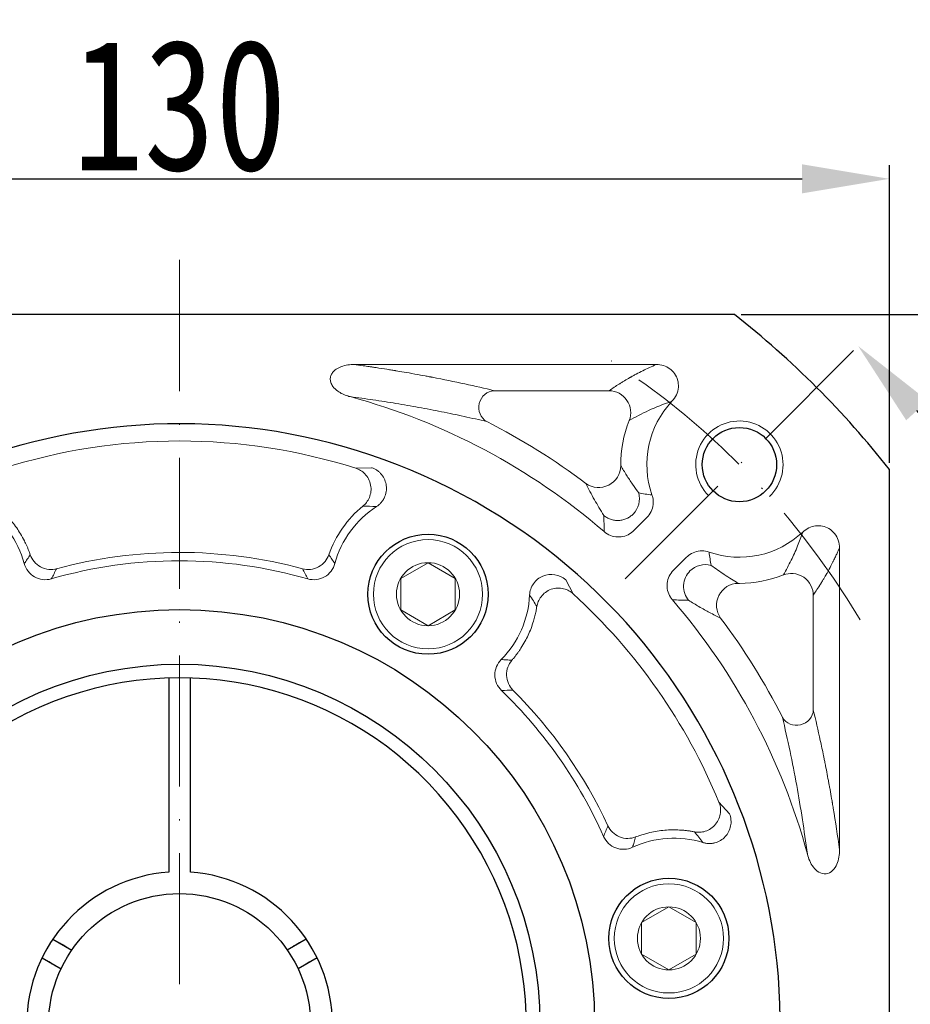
# Model space of a CAD drawing. Header units: millimetres. Extents: x 3238 to 4294, y 1113 to 1860.
# Tile 5 of 17: x 3392 to 3474, y 1614 to 1704. Entities that reach past the tile are written whole.
import ezdxf

# ---------------------------------------------------------------- set-up
doc = ezdxf.new("R2010")
doc.units = ezdxf.units.MM
doc.header["$PDSIZE"] = -5
doc.linetypes.add('ACAD_ISO10W100', pattern=[18, 12, -3, 0, -3])
doc.layers.get('0').update_dxf_attribs({"lineweight": 18})
doc.layers.get('Defpoints').update_dxf_attribs({"lineweight": 18})
for name, color, linetype, lineweight in [('中心线层', 7, 'ACAD_ISO10W100', 0), ('标注线', 7, 'Continuous', 20), ('粗实线', 7, 'Continuous', 50), ('细实线', 7, 'Continuous', 18)]:
    doc.layers.add(name, color=color, linetype=linetype, lineweight=lineweight)
doc.styles.add('仿宋0.8', font='仿宋_GB2312.ttf', dxfattribs={"width": 0.8})
doc.styles.add('工程字', font='txt')
doc.dimstyles.new('ISO-25', dxfattribs={"dimtxt": 12, "dimasz": 8, "dimexe": 1.25, "dimexo": 0.625, "dimtad": 1, "dimtxsty": '仿宋0.8', "dimcen": 2.5, "dimdle": 16, "dimclrd": 1, "dimclre": 1, "dimclrt": 1, "dimadec": 0, "dimazin": 0, "dimtfac": 1, "dimtmove": 0, "dimatfit": 3, "dimfxl": 1, "dimarcsym": 0})

# ---------------------------------------------------------------- blocks, each defined once
blk = doc.blocks.new('*D111')
at = {"layer": 'Defpoints', "color": 0}
for p in [(3471.799, 1689.224), (3341.799, 1662.602), (3471.799, 1662.602)]:
    blk.add_point(p, dxfattribs=at)
at = {"layer": '标注线', "color": 1, "lineweight": -2}
for p, q in [((3341.799, 1663.227), (3341.799, 1690.474)), ((3471.799, 1663.227), (3471.799, 1690.474)), ((3349.799, 1689.224), (3463.799, 1689.224))]:
    blk.add_line(p, q, dxfattribs=at)
at = {"layer": '标注线', "color": 1}
for points in [[(3349.799, 1690.557), (3349.799, 1687.89), (3341.799, 1689.224)], [(3463.799, 1687.89), (3463.799, 1690.557), (3471.799, 1689.224)]]:
    blk.add_solid(points, dxfattribs=at)
at = {"layer": '标注线', "color": 1, "insert": (3406.799, 1695.917), "char_height": 12, "attachment_point": 5, "style": '仿宋0.8'}
blk.add_mtext('130', dxfattribs=at)
blk = doc.blocks.new('*D112')
at = {"layer": 'Defpoints', "color": 0}
for p in [(3470.792, 1675.789), (3445.336, 1650.334), (3491.673, 1634.538), (3336.799, 1611.796), (3476.799, 1611.796)]:
    blk.add_point(p, dxfattribs=at)
at = {"layer": '标注线', "color": 1, "lineweight": -2}
blk.add_line((3477.424, 1611.796), (3495.917, 1611.796), dxfattribs=at)
blk.add_arc((3406.799, 1611.796), 87.868, 5.21835, 39.78165, dxfattribs=at)
at = {"layer": '标注线', "color": 1}
for points in [[(3475.309, 1668.919), (3473.34, 1667.121), (3468.931, 1673.928)], [(3492.971, 1619.727), (3495.635, 1619.849), (3494.667, 1611.796)]]:
    blk.add_solid(points, dxfattribs=at)
at = {"layer": '标注线', "color": 1, "insert": (3494.162, 1647.983), "char_height": 12, "attachment_point": 5, "rotation": 292.5, "style": '仿宋0.8'}
blk.add_mtext('45%%d', dxfattribs=at)
blk = doc.blocks.new('*D115')
at = {"layer": 'Defpoints', "color": 0}
for p in [(3347.002, 1652.792), (3466.596, 1570.801)]:
    blk.add_point(p, dxfattribs=at)
at = {"layer": '标注线', "color": 1, "lineweight": -2}
blk.add_line((3434.812, 1592.591), (3462.059, 1573.911), dxfattribs=at)
at = {"layer": '标注线', "color": 1}
blk.add_solid([(3461.541, 1573.155), (3462.578, 1574.667), (3466.596, 1570.801)], dxfattribs=at)
at = {"layer": '标注线', "color": 1, "insert": (3449.56, 1589.755), "char_height": 8.5, "attachment_point": 5, "rotation": 325.56629, "style": '工程字'}
blk.add_mtext('{\\H1.058824x;∅145}', dxfattribs=at)
blk = doc.blocks.new('*D116')
at = {"layer": 'Defpoints', "color": 0}
for p in [(3457.605, 1676.796), (3511.193, 1676.796), (3457.605, 1546.796)]:
    blk.add_point(p, dxfattribs=at)
at = {"layer": '标注线', "color": 1, "lineweight": -2}
for p, q in [((3458.23, 1676.796), (3512.443, 1676.796)), ((3511.193, 1554.796), (3511.193, 1668.796)), ((3458.23, 1546.796), (3512.443, 1546.796))]:
    blk.add_line(p, q, dxfattribs=at)
at = {"layer": '标注线', "color": 1}
for points in [[(3512.526, 1668.796), (3509.86, 1668.796), (3511.193, 1676.796)], [(3509.86, 1554.796), (3512.526, 1554.796), (3511.193, 1546.796)]]:
    blk.add_solid(points, dxfattribs=at)
at = {"layer": '标注线', "color": 1, "insert": (3504.5, 1611.796), "char_height": 12, "attachment_point": 5, "rotation": 90, "style": '仿宋0.8'}
blk.add_mtext('130', dxfattribs=at)

msp = doc.modelspace()

# ---------------------------------------------------------------- linework, layer by layer
for p, q in [((3422.8068, 1672.2229), (3450.4395, 1672.2229)), ((3446.1276, 1669.8314), (3435.6125, 1669.8314)), ((3449.5856, 1658.2221), (3448.3931, 1657.0297)), ((3467.2257, 1655.4366), (3467.2257, 1627.804)), ((3452.0325, 1653.3903), (3453.225, 1654.5828)), ((3464.8342, 1640.6097), (3464.8342, 1651.1247))]:
    msp.add_line(p, q)
at = {"color": 7, "linetype": 'Continuous', "lineweight": 15}
for p, q in [((3424.3872, 1662.7849), (3422.9446, 1662.7287)), ((3442.8352, 1651.2449), (3442.1625, 1652.5223)), ((3457.164, 1631.0979), (3456.1937, 1632.1669))]:
    msp.add_line(p, q, dxfattribs=at)
for centre, radius, start, end in [((3406.7991, 1611.7963), 59.5734, 49.253028, 74.803455), ((3458.0643, 1663.0615), 8.4734, 136.7652, 199.134578), ((3406.7991, 1611.7963), 61.9649, 53.09187, 62.996404), ((3458.0643, 1663.0615), 10.8649, 158.187328, 180.557052), ((3458.0643, 1663.0615), 8.4734, 250.865406, 313.2348), ((3458.0643, 1663.0615), 10.8649, 269.442948, 270), ((3458.0643, 1663.0615), 10.8649, 270, 291.812672), ((3406.7991, 1611.7963), 59.5734, 15.196544, 40.746969), ((3406.7991, 1611.7963), 61.9649, 27.003596, 36.90813)]:
    msp.add_arc(centre, radius, start, end)
for start, end in [(72.411462, 107.588538), (22.411529, 47.588538)]:
    msp.add_arc((3406.7991, 1611.7963), 53.4303, start, end, dxfattribs=at)
at = {"extrusion": (0, 0, -1)}
for centre, major_axis, ratio, start_param, end_param in [((3435.6125, 1668.3371), (-0.3502, -1.4585), 0.9364146, 0.2510083, 2.8905843), ((3446.1276, 1667.839), (-1.1211, 1.6562), 0.9880381, 0.6006447, 2.5409473), ((3445.2076, 1662.9365), (1.7848, 0.9025), 0.9810146, 0.466104, 2.6754886), ((3446.9224, 1659.9397), (0.5066, 1.9348), 0.9949025, 1.043729, 2.0978636), ((3454.9425, 1651.9196), (-1.9348, -0.5066), 0.9949025, 1.043729, 2.0978636), ((3457.9393, 1650.2048), (-0.9025, -1.7848), 0.9810146, 0.466104, 2.6754886), ((3463.3399, 1640.6097), (1.4585, 0.3502), 0.9364146, 0.2510083, 2.8905843)]:
    msp.add_ellipse(centre, major_axis=major_axis, ratio=ratio, start_param=start_param, end_param=end_param, dxfattribs=at)
for points, knots in [([(3422.8068, 1672.2229), (3422.4066, 1672.2348), (3421.9952, 1672.1813), (3421.6163, 1672.0406), (3421.4514, 1671.9794), (3421.2904, 1671.9002), (3421.0192, 1671.7127), (3420.9026, 1671.6081), (3420.7452, 1671.3998), (3420.6912, 1671.3036), (3420.6189, 1671.0988), (3420.6004, 1670.9873), (3420.6039, 1670.7809), (3420.6213, 1670.6833), (3420.6922, 1670.461), (3420.7585, 1670.3387), (3420.9602, 1670.0589), (3421.1162, 1669.9139), (3421.5593, 1669.5909), (3421.8749, 1669.445), (3422.27, 1669.3239), (3422.3423, 1669.3042), (3422.4151, 1669.2868)], [0, 0, 0, 0, 0.2278706, 0.2278706, 0.2278706, 0.3258258, 0.3258258, 0.409321, 0.409321, 0.4669563, 0.4669563, 0.5251464, 0.5251464, 0.5767777, 0.5767777, 0.6504834, 0.6504834, 0.7660657, 0.7660657, 0.9579575, 0.9579575, 1, 1, 1, 1]), ([(3422.8068, 1672.2229), (3423.0161, 1672.195), (3423.2917, 1672.1578), (3423.7941, 1672.0875), (3423.9763, 1672.0617), (3424.2703, 1672.0193), (3424.4225, 1671.9972), (3424.6086, 1671.9697), (3424.7038, 1671.9556), (3424.752, 1671.9484), (3424.7761, 1671.9448), (3424.7865, 1671.9433), (3424.7933, 1671.9423), (3424.7979, 1671.9416), (3425.1523, 1671.8886), (3425.4792, 1671.8382), (3425.9368, 1671.7659), (3426.0838, 1671.7424), (3426.2965, 1671.708), (3426.4009, 1671.691), (3426.5193, 1671.6716), (3426.5777, 1671.662), (3426.6067, 1671.6572), (3426.6211, 1671.6548), (3426.6261, 1671.654), (3426.6306, 1671.6533), (3426.6352, 1671.6525), (3427.0195, 1671.589), (3427.6, 1671.4913), (3428.7102, 1671.2913), (3429.0252, 1671.2329), (3429.4235, 1671.158), (3429.5439, 1671.1352), (3429.7066, 1671.1042), (3429.7835, 1671.0894), (3429.8654, 1671.0737), (3429.9045, 1671.0662), (3429.9235, 1671.0625), (3429.9298, 1671.0613), (3429.9343, 1671.0604), (3429.9389, 1671.0595), (3429.9434, 1671.0587), (3432.0243, 1670.6574), (3433.8888, 1670.245), (3435.6125, 1669.8314)], [0, 0, 0, 0, 0.0625, 0.0625, 0.09375, 0.09375, 0.109375, 0.1171875, 0.1210938, 0.1230469, 0.1240234, 0.1245117, 0.1245117, 0.125, 0.125, 0.1875, 0.1875, 0.21875, 0.21875, 0.234375, 0.2421875, 0.2460938, 0.2480469, 0.2490234, 0.2495117, 0.2495117, 0.25, 0.25, 0.375, 0.375, 0.4375, 0.4375, 0.46875, 0.46875, 0.484375, 0.4921875, 0.4960938, 0.4980469, 0.4990234, 0.4995117, 0.4995117, 0.5, 0.5, 1, 1, 1, 1]), ([(3450.4395, 1672.2229), (3450.019, 1672.0411), (3449.4039, 1671.7557), (3448.7132, 1671.4005), (3448.3747, 1671.2174), (3448.2071, 1671.1244), (3448.1237, 1671.0776), (3448.0821, 1671.0541), (3448.0614, 1671.0423), (3448.051, 1671.0364), (3448.047, 1671.0342), (3448.043, 1671.0319), (3448.039, 1671.0296), (3447.8765, 1670.9372), (3447.6288, 1670.7924), (3447.3368, 1670.6148), (3447.1901, 1670.5238), (3447.1165, 1670.4778), (3447.0797, 1670.4547), (3447.0613, 1670.4431), (3447.0521, 1670.4373), (3447.0482, 1670.4348), (3447.0443, 1670.4324), (3447.0404, 1670.4299), (3446.7591, 1670.2524), (3446.454, 1670.0523), (3446.1276, 1669.8314)], [0, 0, 0, 0, 0.25, 0.375, 0.4375, 0.46875, 0.484375, 0.4921875, 0.4960937, 0.4980469, 0.4990234, 0.4990234, 0.5, 0.5, 0.625, 0.6875, 0.71875, 0.734375, 0.7421875, 0.7460937, 0.7480469, 0.7490234, 0.7490234, 0.75, 0.75, 1, 1, 1, 1]), ([(3451.891, 1668.8658), (3452.0547, 1669.0357), (3452.1927, 1669.2354), (3452.3916, 1669.6656), (3452.4548, 1669.9025), (3452.4905, 1670.3649), (3452.4678, 1670.5971), (3452.347, 1671.0191), (3452.252, 1671.2165), (3452.0076, 1671.56), (3451.8563, 1671.7117), (3451.5143, 1671.9596), (3451.3184, 1672.0576), (3450.8979, 1672.192), (3450.6668, 1672.2256), (3450.4395, 1672.2229)], [0, 0, 0, 0, 0.1518685, 0.1518685, 0.3042759, 0.3042759, 0.4486569, 0.4486569, 0.5842512, 0.5842512, 0.7172422, 0.7172422, 0.853866, 0.853866, 1, 1, 1, 1]), ([(3422.4151, 1669.2866), (3423.126, 1669.1902), (3424.6122, 1668.9888), (3426.6829, 1668.6608), (3428.7685, 1668.2982), (3430.8446, 1667.8998), (3432.9291, 1667.466), (3434.2506, 1667.1626), (3434.9341, 1667.0057)], [0, 0, 0, 0, 0.1350644, 0.2823925, 0.4423168, 0.6150962, 0.8009359, 1, 1, 1, 1]), ([(3448.8409, 1660.4772), (3448.6486, 1660.7453), (3448.2331, 1661.3247), (3447.6981, 1662.1383), (3447.3731, 1662.6718), (3447.1999, 1662.9559)], [0, 0, 0, 0, 0.287089, 0.6203406, 1, 1, 1, 1]), ([(3444.0111, 1661.3434), (3444.25, 1660.8638), (3444.6824, 1659.9956), (3445.3486, 1658.8997), (3445.6468, 1658.4091)], [0, 0, 0, 0, 0.5523227, 1, 1, 1, 1]), ([(3449.5856, 1658.2221), (3449.7426, 1658.378), (3449.8751, 1658.563), (3450.0689, 1658.9611), (3450.1328, 1659.1798), (3450.1835, 1659.6188), (3450.1714, 1659.8451), (3450.1062, 1660.1359), (3450.0848, 1660.2108), (3450.0591, 1660.2841)], [0, 0, 0, 0, 0.2991489, 0.2991489, 0.5984115, 0.5984115, 0.8963354, 0.8963354, 1, 1, 1, 1]), ([(3467.2257, 1655.4366), (3467.2285, 1655.6726), (3467.1922, 1655.9127), (3467.0422, 1656.3622), (3466.9259, 1656.578), (3466.635, 1656.9396), (3466.4593, 1657.0934), (3466.0816, 1657.3184), (3465.8768, 1657.3972), (3465.4632, 1657.4799), (3465.2491, 1657.4866), (3464.8305, 1657.4326), (3464.621, 1657.3697), (3464.2232, 1657.1795), (3464.0321, 1657.0458), (3463.8686, 1656.8882)], [0, 0, 0, 0, 0.151852, 0.151852, 0.3042257, 0.3042257, 0.4488057, 0.4488057, 0.5846145, 0.5846145, 0.7175857, 0.7175857, 0.853995, 0.853995, 1, 1, 1, 1]), ([(3445.6838, 1656.9291), (3445.8513, 1656.7833), (3446.0461, 1656.6638), (3446.4589, 1656.4985), (3446.6828, 1656.4504), (3447.1251, 1656.4323), (3447.3497, 1656.4612), (3447.77, 1656.5896), (3447.9716, 1656.6905), (3448.2356, 1656.8828), (3448.3176, 1656.9533), (3448.3931, 1657.0297)], [0, 0, 0, 0, 0.2244521, 0.2244521, 0.4490829, 0.4490829, 0.67125, 0.67125, 0.8926052, 0.8926052, 1, 1, 1, 1]), ([(3463.8685, 1656.8882), (3463.7118, 1656.4545), (3463.372, 1655.5146), (3462.7833, 1654.229), (3462.3387, 1653.4109), (3462.1015, 1652.9745)], [0, 0, 0, 0, 0.2854704, 0.6187701, 1, 1, 1, 1]), ([(3455.2869, 1655.0563), (3455.0781, 1655.1295), (3454.8539, 1655.1681), (3454.4111, 1655.1688), (3454.1865, 1655.1309), (3453.7693, 1654.985), (3453.5709, 1654.8754), (3453.3377, 1654.6899), (3453.2797, 1654.6379), (3453.225, 1654.5828)], [0, 0, 0, 0, 0.2991436, 0.2991436, 0.5984006, 0.5984006, 0.8963234, 0.8963234, 1, 1, 1, 1]), ([(3467.2257, 1655.4366), (3467.1593, 1655.283), (3467.0766, 1655.0952), (3466.9279, 1654.772), (3466.8742, 1654.6573), (3466.7875, 1654.4762), (3466.7426, 1654.3834), (3466.6954, 1654.2874), (3466.6635, 1654.2227), (3466.6471, 1654.1898), (3466.4998, 1653.895), (3466.3844, 1653.6762), (3466.235, 1653.3995), (3466.1892, 1653.316), (3466.1263, 1653.2028), (3466.0963, 1653.1492), (3466.0686, 1653.1), (3466.0551, 1653.0761), (3466.0484, 1653.0644), (3466.0419, 1653.0529), (3466.0376, 1653.0453), (3466.0353, 1653.0413), (3465.969, 1652.9247), (3465.887, 1652.7827), (3465.7373, 1652.5314), (3465.6829, 1652.4412), (3465.5947, 1652.2972), (3465.5489, 1652.223), (3465.4926, 1652.1327), (3465.4637, 1652.0867), (3465.4511, 1652.0667), (3465.4427, 1652.0534), (3465.4384, 1652.0465), (3465.1712, 1651.6233), (3464.9711, 1651.327), (3464.8342, 1651.1247)], [0, 0, 0, 0, 0.125, 0.125, 0.1875, 0.1875, 0.21875, 0.234375, 0.234375, 0.25, 0.25, 0.375, 0.375, 0.4375, 0.4375, 0.46875, 0.484375, 0.484375, 0.4921875, 0.4960938, 0.4960938, 0.5, 0.5, 0.625, 0.625, 0.6875, 0.6875, 0.71875, 0.734375, 0.7421875, 0.7460937, 0.7460937, 0.75, 0.75, 1, 1, 1, 1]), ([(3452.0325, 1653.3903), (3451.8747, 1653.2341), (3451.7411, 1653.0488), (3451.5456, 1652.6493), (3451.481, 1652.4296), (3451.4302, 1651.9899), (3451.4424, 1651.7637), (3451.5392, 1651.335), (3451.6249, 1651.1266), (3451.7971, 1650.849), (3451.8614, 1650.762), (3451.9319, 1650.681)], [0, 0, 0, 0, 0.2244538, 0.2244538, 0.4490865, 0.4490865, 0.6712553, 0.6712553, 0.8926094, 0.8926094, 1, 1, 1, 1]), ([(3453.5336, 1653.3284), (3453.2201, 1653.0105), (3452.9817, 1652.5236), (3452.9351, 1651.4955), (3453.1285, 1650.9889), (3453.4119, 1650.644)], [0, 0, 0, 0, 0.5, 0.5, 1, 1, 1, 1]), ([(3457.9587, 1652.1971), (3457.5488, 1652.4459), (3456.8062, 1652.8966), (3455.8903, 1653.5468), (3455.48, 1653.8381)], [0, 0, 0, 0, 0.5520792, 1, 1, 1, 1]), ([(3464.8342, 1651.1247), (3464.8281, 1651.6702), (3464.5315, 1652.3672), (3463.3675, 1653.1551), (3462.6102, 1653.1715), (3462.1015, 1652.9745)], [0, 0, 0, 0, 0.5, 0.5, 1, 1, 1, 1]), ([(3453.4119, 1650.644), (3453.7327, 1650.4462), (3454.4262, 1650.0187), (3455.3903, 1649.4881), (3456.014, 1649.1751), (3456.3462, 1649.0083)], [0, 0, 0, 0, 0.2868894, 0.6201136, 1, 1, 1, 1]), ([(3467.2257, 1627.804), (3467.0533, 1629.0961), (3466.8413, 1630.5204), (3466.6057, 1631.9309), (3466.5763, 1632.1043), (3466.5698, 1632.1428), (3466.5671, 1632.159), (3466.5582, 1632.2109), (3466.5405, 1632.3149), (3466.4748, 1632.6968), (3466.4008, 1633.1161), (3466.3309, 1633.5029), (3466.3116, 1633.6086), (3466.2987, 1633.6791), (3466.2929, 1633.7109), (3466.2628, 1633.8749), (3466.19, 1634.2682), (3466.0658, 1634.9226), (3465.957, 1635.4778), (3465.8985, 1635.7713), (3465.8887, 1635.8202), (3465.8858, 1635.8345), (3465.88, 1635.8635), (3465.8655, 1635.9359), (3465.8276, 1636.1243), (3465.6976, 1636.7624), (3465.3789, 1638.2732), (3465.059, 1639.6736), (3464.8342, 1640.6097)], [0, 0, 0, 0, 0.25, 0.28125, 0.2851562, 0.2851562, 0.2890625, 0.2890625, 0.296875, 0.3125, 0.375, 0.390625, 0.3984375, 0.3984375, 0.40625, 0.40625, 0.4375, 0.5, 0.5625, 0.5703125, 0.5703125, 0.5742187, 0.5742187, 0.578125, 0.59375, 0.625, 0.75, 1, 1, 1, 1]), ([(3462.0085, 1639.9312), (3462.2397, 1638.9158), (3462.6789, 1636.9871), (3463.2894, 1633.8543), (3463.8234, 1630.7782), (3464.1407, 1628.4859), (3464.2894, 1627.4123)], [0, 0, 0, 0, 0.2936398, 0.5577012, 0.7928423, 1, 1, 1, 1]), ([(3464.2896, 1627.4123), (3464.3924, 1626.983), (3464.5634, 1626.5777), (3465.1113, 1625.8702), (3465.5253, 1625.5536), (3466.4662, 1625.6558), (3466.8094, 1626.0689), (3467.1734, 1626.9005), (3467.2391, 1627.3557), (3467.2257, 1627.804)], [0, 0, 0, 0, 0.25, 0.25, 0.5, 0.5, 0.75, 0.75, 1, 1, 1, 1])]:
    msp.add_open_spline(points, degree=3, knots=knots)
for points in [[(3451.891, 1668.8658), (3450.2979, 1668.3282), (3449.0924, 1667.7293), (3447.9773, 1667.0986)], [(3448.8409, 1660.4772), (3449.2438, 1660.4048), (3449.6498, 1660.3398), (3450.0591, 1660.2841)], [(3445.6838, 1656.9291), (3445.6736, 1657.4242), (3445.6612, 1657.9175), (3445.6468, 1658.4091)], [(3455.2869, 1655.0563), (3455.3426, 1654.647), (3455.4076, 1654.241), (3455.48, 1653.8381)], [(3451.9319, 1650.681), (3452.4221, 1650.6709), (3452.9155, 1650.6585), (3453.4119, 1650.644)]]:
    msp.add_open_spline(points, degree=3)
at = {"color": 7, "linetype": 'Continuous', "lineweight": 15}
for points, knots in [([(3423.5926, 1659.2672), (3423.7062, 1659.3594), (3423.8174, 1659.4705), (3424.019, 1659.733), (3424.1091, 1659.8847), (3424.249, 1660.2221), (3424.2985, 1660.4078), (3424.3413, 1660.7949), (3424.3344, 1660.9959), (3424.2612, 1661.3873), (3424.1949, 1661.5772), (3424.015, 1661.9224), (3423.9017, 1662.0775), (3423.6493, 1662.3411), (3423.5105, 1662.4496), (3423.2277, 1662.6211), (3423.0839, 1662.6842), (3422.9446, 1662.7287)], [0, 0, 0, 0, 0.125, 0.125, 0.25, 0.25, 0.375, 0.375, 0.5, 0.5, 0.625, 0.625, 0.75, 0.75, 0.875, 0.875, 1, 1, 1, 1]), ([(3424.8256, 1659.2186), (3424.8665, 1659.2462), (3424.9474, 1659.3007), (3425.0591, 1659.392), (3425.1612, 1659.4872), (3425.2526, 1659.5852), (3425.3331, 1659.6836), (3425.403, 1659.7806), (3425.4626, 1659.8742), (3425.5125, 1659.9628), (3425.6258, 1660.1889), (3425.7463, 1660.5793), (3425.7556, 1661.138), (3425.6116, 1661.6812), (3425.3716, 1662.0802), (3425.1134, 1662.3574), (3424.8924, 1662.536), (3424.6459, 1662.6848), (3424.4713, 1662.7523), (3424.3872, 1662.7849)], [0, 0, 0, 0, 0.033113, 0.0654571, 0.0967737, 0.1268128, 0.155339, 0.1821361, 0.2070104, 0.2297924, 0.2503375, 0.3767897, 0.4997228, 0.6206908, 0.7493197, 0.8075357, 0.874448, 0.939503, 1, 1, 1, 1]), ([(3393.1268, 1654.8157), (3393.0928, 1654.9122), (3393.0266, 1655.1004), (3392.919, 1655.3713), (3392.8103, 1655.6249), (3392.701, 1655.8612), (3392.5191, 1656.2298), (3392.2567, 1656.702), (3391.8829, 1657.2757), (3391.4769, 1657.814), (3391.0658, 1658.286), (3390.6773, 1658.6797), (3390.3392, 1658.992), (3390.1131, 1659.1785), (3390.0056, 1659.2672)], [0, 0, 0, 0, 0.0557211, 0.1086221, 0.158705, 0.2059628, 0.2503803, 0.3825466, 0.4998706, 0.6230256, 0.7494405, 0.8404263, 0.9241113, 1, 1, 1, 1]), ([(3392.5756, 1654.0085), (3392.6681, 1654.1405), (3392.8571, 1654.4099), (3393.0357, 1654.6786), (3393.1268, 1654.8157)], [0, 0, 0, 0, 0.4896633, 1, 1, 1, 1]), ([(3393.1268, 1654.8157), (3393.2008, 1654.6009), (3393.3179, 1654.3836), (3393.6411, 1653.9945), (3393.8473, 1653.8242), (3394.3113, 1653.5771), (3394.5678, 1653.5012), (3395.071, 1653.4502), (3395.3167, 1653.4745), (3395.5362, 1653.533)], [0, 0, 0, 0, 0.25, 0.25, 0.5, 0.5, 0.75, 0.75, 1, 1, 1, 1]), ([(3418.0615, 1653.5321), (3414.3882, 1654.5218), (3410.5432, 1655.0309), (3402.9729, 1655.024), (3399.2296, 1654.5278), (3395.5362, 1653.533)], [0, 0, 0, 0, 0.5, 0.5, 1, 1, 1, 1]), ([(3418.0615, 1653.5321), (3418.2811, 1653.4735), (3418.5268, 1653.4493), (3419.0301, 1653.5002), (3419.2866, 1653.5762), (3419.7506, 1653.8232), (3419.9568, 1653.9936), (3420.2801, 1654.3827), (3420.3971, 1654.6001), (3420.4711, 1654.8149)], [0, 0, 0, 0, 0.25, 0.25, 0.5, 0.5, 0.75, 0.75, 1, 1, 1, 1]), ([(3392.5756, 1654.0085), (3392.7124, 1653.4969), (3393.0627, 1653.045), (3393.9803, 1652.527), (3394.5471, 1652.4607), (3395.0556, 1652.6075)], [0, 0, 0, 0, 0.5, 0.5, 1, 1, 1, 1]), ([(3395.0556, 1652.6075), (3398.9042, 1653.7126), (3402.8155, 1654.2639), (3410.7643, 1654.2652), (3414.7721, 1653.6894), (3418.5422, 1652.6065)], [0, 0, 0, 0, 0.5, 0.5, 1, 1, 1, 1]), ([(3418.5422, 1652.6065), (3419.051, 1652.4595), (3419.619, 1652.5263), (3420.5363, 1653.0449), (3420.8857, 1653.4963), (3421.0224, 1654.0077)], [0, 0, 0, 0, 0.5, 0.5, 1, 1, 1, 1]), ([(3442.1625, 1652.5223), (3441.5931, 1653.0172), (3440.7498, 1653.1521), (3439.7239, 1652.7174), (3439.4203, 1652.4703), (3438.9975, 1651.8599), (3438.8729, 1651.492), (3438.8548, 1651.1188)], [0, 0, 0, 0, 0.5, 0.5, 0.75, 0.75, 1, 1, 1, 1]), ([(3442.8352, 1651.2449), (3442.7269, 1651.3432), (3442.6004, 1651.4362), (3442.3105, 1651.5954), (3442.1471, 1651.6614), (3441.7926, 1651.7482), (3441.6016, 1651.7688), (3441.2128, 1651.7519), (3441.0151, 1651.7144), (3440.6396, 1651.5822), (3440.462, 1651.4876), (3440.1482, 1651.257), (3440.0121, 1651.1213), (3439.7899, 1650.8314), (3439.7036, 1650.6775), (3439.577, 1650.3717), (3439.5364, 1650.2198), (3439.5134, 1650.0753)], [0, 0, 0, 0, 0.125, 0.125, 0.25, 0.25, 0.375, 0.375, 0.5, 0.5, 0.625, 0.625, 0.75, 0.75, 0.875, 0.875, 1, 1, 1, 1]), ([(3437.2275, 1645.1565), (3437.2937, 1645.2339), (3437.4228, 1645.3848), (3437.6026, 1645.6127), (3437.767, 1645.8331), (3437.9165, 1646.0455), (3438.1438, 1646.3866), (3438.4206, 1646.8491), (3438.7295, 1647.4585), (3438.9919, 1648.0784), (3439.1946, 1648.6693), (3439.3408, 1649.2016), (3439.442, 1649.6497), (3439.4904, 1649.9381), (3439.5134, 1650.0753)], [0, 0, 0, 0, 0.0555847, 0.1083959, 0.158436, 0.2056979, 0.250167, 0.3821377, 0.4996741, 0.6228405, 0.7493555, 0.8403524, 0.924065, 1, 1, 1, 1]), ([(3436.2537, 1645.2299), (3435.8802, 1644.8556), (3435.6648, 1644.3269), (3435.6754, 1643.2749), (3435.9008, 1642.7517), (3436.2814, 1642.3849)], [0, 0, 0, 0, 0.5, 0.5, 1, 1, 1, 1]), ([(3436.2537, 1645.2299), (3436.4141, 1645.2158), (3436.7416, 1645.187), (3437.0633, 1645.1668), (3437.2275, 1645.1565)], [0, 0, 0, 0, 0.4896715, 1, 1, 1, 1]), ([(3437.2275, 1645.1565), (3437.0789, 1644.985), (3436.9496, 1644.7751), (3436.775, 1644.3012), (3436.7308, 1644.0379), (3436.749, 1643.5134), (3436.8113, 1643.2537), (3437.0183, 1642.7931), (3437.1618, 1642.5926), (3437.3219, 1642.4318)], [0, 0, 0, 0, 0.25, 0.25, 0.5, 0.5, 0.75, 0.75, 1, 1, 1, 1]), ([(3453.9586, 1629.4455), (3454.1022, 1629.4177), (3454.2588, 1629.4039), (3454.5895, 1629.4183), (3454.7636, 1629.4467), (3455.112, 1629.5564), (3455.2861, 1629.6379), (3455.6101, 1629.8539), (3455.7597, 1629.9884), (3456.0124, 1630.2961), (3456.1153, 1630.469), (3456.2641, 1630.8286), (3456.3101, 1631.0151), (3456.3497, 1631.3779), (3456.3436, 1631.5541), (3456.2932, 1631.8809), (3456.2491, 1632.0316), (3456.1937, 1632.1669)], [0, 0, 0, 0, 0.125, 0.125, 0.25, 0.25, 0.375, 0.375, 0.5, 0.5, 0.625, 0.625, 0.75, 0.75, 0.875, 0.875, 1, 1, 1, 1]), ([(3454.7138, 1628.4697), (3454.7612, 1628.4561), (3454.855, 1628.4292), (3454.9967, 1628.4023), (3455.1353, 1628.3853), (3455.2691, 1628.3782), (3455.3963, 1628.3798), (3455.5155, 1628.3886), (3455.6255, 1628.4032), (3455.7254, 1628.4218), (3455.9715, 1628.4803), (3456.348, 1628.6389), (3456.782, 1628.991), (3457.1055, 1629.4505), (3457.257, 1629.8908), (3457.3034, 1630.2668), (3457.2981, 1630.5508), (3457.2536, 1630.8354), (3457.1932, 1631.0125), (3457.164, 1631.0979)], [0, 0, 0, 0, 0.0331134, 0.0654579, 0.0967748, 0.126814, 0.1553403, 0.1821373, 0.2070114, 0.229793, 0.2503375, 0.3767899, 0.4997229, 0.6206907, 0.7493197, 0.8075358, 0.874448, 0.9395031, 1, 1, 1, 1]), ([(3446.0243, 1629.9986), (3446.1207, 1629.7929), (3446.2601, 1629.5893), (3446.6224, 1629.2369), (3446.8453, 1629.0894), (3447.3325, 1628.8929), (3447.5953, 1628.8445), (3448.1008, 1628.8468), (3448.3424, 1628.8968), (3448.5545, 1628.978)], [0, 0, 0, 0, 0.25, 0.25, 0.5, 0.5, 0.75, 0.75, 1, 1, 1, 1]), ([(3453.9586, 1629.4455), (3453.8553, 1629.465), (3453.6423, 1629.505), (3453.3107, 1629.5532), (3452.9587, 1629.5926), (3452.4863, 1629.6274), (3451.9042, 1629.6385), (3451.2192, 1629.6033), (3450.5403, 1629.52), (3449.9572, 1629.4067), (3449.4547, 1629.279), (3449.0152, 1629.148), (3448.7132, 1629.0366), (3448.5545, 1628.978)], [0, 0, 0, 0, 0.057331, 0.1183237, 0.182826, 0.2506616, 0.3768013, 0.5003429, 0.6247369, 0.7498499, 0.8243003, 0.9077034, 1, 1, 1, 1]), ([(3445.6243, 1629.0365), (3445.8388, 1628.5529), (3446.2545, 1628.1613), (3447.2402, 1627.792), (3447.8097, 1627.8139), (3448.289, 1628.037)], [0, 0, 0, 0, 0.5, 0.5, 1, 1, 1, 1]), ([(3448.5545, 1628.978), (3448.5078, 1628.82), (3448.4164, 1628.5105), (3448.3309, 1628.1926), (3448.289, 1628.037)], [0, 0, 0, 0, 0.5105149, 1, 1, 1, 1])]:
    msp.add_open_spline(points, degree=3, knots=knots, dxfattribs=at)
for points in [[(3388.7726, 1659.2186), (3390.6255, 1658.0198), (3392, 1656.1494), (3392.5756, 1654.0085)], [(3423.5926, 1659.2672), (3422.1552, 1658.1109), (3421.0637, 1656.5497), (3420.4711, 1654.8149)], [(3421.0224, 1654.0077), (3421.5967, 1656.1446), (3422.9686, 1658.0171), (3424.8256, 1659.2186)], [(3424.8256, 1659.2186), (3424.4033, 1659.2481), (3423.9933, 1659.2631), (3423.5926, 1659.2672)], [(3420.4711, 1654.8149), (3420.6482, 1654.5463), (3420.8315, 1654.2773), (3421.0224, 1654.0077)], [(3395.5362, 1653.533), (3395.3826, 1653.2282), (3395.2229, 1652.92), (3395.0556, 1652.6075)], [(3418.5422, 1652.6065), (3418.3748, 1652.9191), (3418.2152, 1653.2273), (3418.0615, 1653.5321)], [(3438.8548, 1651.1188), (3438.7432, 1648.9193), (3437.8143, 1646.7979), (3436.2537, 1645.2299)], [(3439.5134, 1650.0753), (3439.3095, 1650.4203), (3439.0915, 1650.7678), (3438.8548, 1651.1188)], [(3437.3219, 1642.4318), (3436.9815, 1642.4124), (3436.6353, 1642.3964), (3436.2814, 1642.3849)], [(3436.2814, 1642.3849), (3440.2122, 1638.5855), (3443.3993, 1634.0328), (3445.6243, 1629.0365)], [(3446.0243, 1629.9986), (3443.8794, 1634.6079), (3440.9193, 1638.8374), (3437.3219, 1642.4318)], [(3445.6243, 1629.0365), (3445.7562, 1629.3651), (3445.8897, 1629.6852), (3446.0243, 1629.9986)], [(3448.289, 1628.037), (3450.2921, 1628.9659), (3452.6026, 1629.1192), (3454.7138, 1628.4697)], [(3454.7138, 1628.4697), (3454.4649, 1628.8122), (3454.2129, 1629.1359), (3453.9586, 1629.4455)]]:
    msp.add_open_spline(points, degree=3, dxfattribs=at)
msp.add_rational_spline([(3445.6468, 1658.4091), (3447.0438, 1657.2612), (3448.3312, 1658.5308)], [1, 0.740742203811, 1], degree=2)
at = {"layer": '中心线层'}
for p, q in [((3406.7991, 1681.7963), (3406.7991, 1541.7963)), ((3447.6116, 1652.6088), (3468.5171, 1673.5142))]:
    msp.add_line(p, q, dxfattribs=at)
msp.add_arc((3406.7991, 1611.7963), 72.5, 30.73805, 59.26195, dxfattribs=at)
at = {"layer": '粗实线', "lineweight": 30}
for p, q in [((3457.6051, 1676.7963), (3355.9931, 1676.7963)), ((3471.7991, 1560.9903), (3471.7991, 1662.6023))]:
    msp.add_line(p, q, dxfattribs=at)
at = {"layer": '粗实线', "linetype": 'Continuous', "lineweight": 30}
for p, q in [((3405.8091, 1643.5309), (3405.8091, 1625.7612)), ((3407.7891, 1625.7612), (3407.7891, 1643.5309)), ((3395.2001, 1619.6361), (3396.9372, 1618.6332)), ((3418.3981, 1619.6361), (3416.661, 1618.6332)), ((3394.2101, 1617.9214), (3395.9472, 1616.9185)), ((3419.3881, 1617.9214), (3417.651, 1616.9185))]:
    msp.add_line(p, q, dxfattribs=at)
at = {"layer": '粗实线', "lineweight": 30}
for centre, radius in [((3458.0643, 1663.0615), 3.4), ((3429.5491, 1651.2004), 5.5), ((3406.7991, 1611.7963), 38), ((3406.7991, 1611.7963), 33), ((3451.6079, 1619.6973), 5.5)]:
    msp.add_circle(centre, radius, dxfattribs=at)
at = {"layer": '粗实线', "linetype": 'Continuous', "lineweight": 30}
msp.add_circle((3406.7991, 1611.7963), 12, dxfattribs=at)
at = {"layer": '粗实线', "lineweight": 30}
for radius, start, end in [(82.5, 38.01228, 51.98772), (55, 340.635704, 316.586158), (31.75, 319.931457, 258.194953)]:
    msp.add_arc((3406.7991, 1611.7963), radius, start, end, dxfattribs=at)
at = {"layer": '粗实线', "linetype": 'Continuous', "lineweight": 30}
for start, end in [(94.055014, 265.944986), (274.055014, 85.944986)]:
    msp.add_arc((3406.7991, 1611.7963), 14, start, end, dxfattribs=at)
for points in [[(3395.8061, 1619.2863), (3396.0267, 1619.1589), (3396.2474, 1619.0315), (3396.468, 1618.9041)], [(3417.7921, 1619.2863), (3417.5715, 1619.1589), (3417.3508, 1619.0315), (3417.1302, 1618.9041)], [(3394.8161, 1617.5715), (3395.0367, 1617.4442), (3395.2574, 1617.3168), (3395.478, 1617.1894)], [(3418.7821, 1617.5715), (3418.5615, 1617.4442), (3418.3408, 1617.3168), (3418.1202, 1617.1894)]]:
    msp.add_open_spline(points, degree=3, dxfattribs=at)
at = {"layer": '细实线'}
for points in [[(3429.5491, 1654.0872), (3427.0491, 1652.6438), (3427.0491, 1649.7571), (3429.5491, 1648.3137), (3432.0491, 1649.7571), (3432.0491, 1652.6438)], [(3451.6079, 1622.584), (3449.1079, 1621.1407), (3449.1079, 1618.2539), (3451.6079, 1616.8105), (3454.1079, 1618.2539), (3454.1079, 1621.1407)]]:
    msp.add_lwpolyline(points, close=True, dxfattribs=at)
for centre, radius in [((3429.5491, 1651.2004), 5), ((3429.5491, 1651.2004), 2.8868), ((3451.6079, 1619.6973), 5), ((3451.6079, 1619.6973), 2.8868)]:
    msp.add_circle(centre, radius, dxfattribs=at)
msp.add_arc((3458.0643, 1663.0615), 4, 313.419226, 225, dxfattribs=at)

# ---------------------------------------------------------------- dimensions: what is measured, and where the dimension line sits
at = {"layer": '标注线'}
dim = msp.add_linear_dim(base=(3471.7991, 1689.2236), p1=(3341.7991, 1662.6023), p2=(3471.7991, 1662.6023), dimstyle='ISO-25', dxfattribs=at)
dim.commit()
dim.dimension.update_dxf_attribs({"geometry": '*D111', "text_midpoint": (3406.7991, 1695.9172)})
dim = msp.add_linear_dim(base=(3511.1931, 1676.7963), p1=(3457.6051, 1546.7963), p2=(3457.6051, 1676.7963), angle=90, dimstyle='ISO-25', dxfattribs=at)
dim.commit()
dim.dimension.update_dxf_attribs({"geometry": '*D116', "text_midpoint": (3504.4995, 1611.7963)})
dim = msp.add_angular_dim_2l(base=(3491.6729, 1634.5382), line1=((3336.7991, 1611.7963), (3476.7991, 1611.7963)), line2=((3445.3364, 1650.3336), (3470.7923, 1675.7895)), dimstyle='ISO-25', dxfattribs=at)
dim.commit()
dim.dimension.update_dxf_attribs({"geometry": '*D112', "text_midpoint": (3494.1625, 1647.9834)})
at = {"layer": '标注线', "color": 0}
dim = msp.add_diameter_dim_2p(p1=(3347.0025, 1652.7916), p2=(3466.5957, 1570.801), text='{\\H1.058824x;<>}', dimstyle='ISO-25', override={"dimtxt": 8.5, "dimasz": 5.5, "dimgap": 1.5, "dimtxsty": '工程字'}, dxfattribs=at)
dim.commit()
dim.dimension.update_dxf_attribs({"geometry": '*D115', "text_midpoint": (3446.1674, 1584.8062), "dimtype": 163})

doc.saveas('drawing.dxf')
